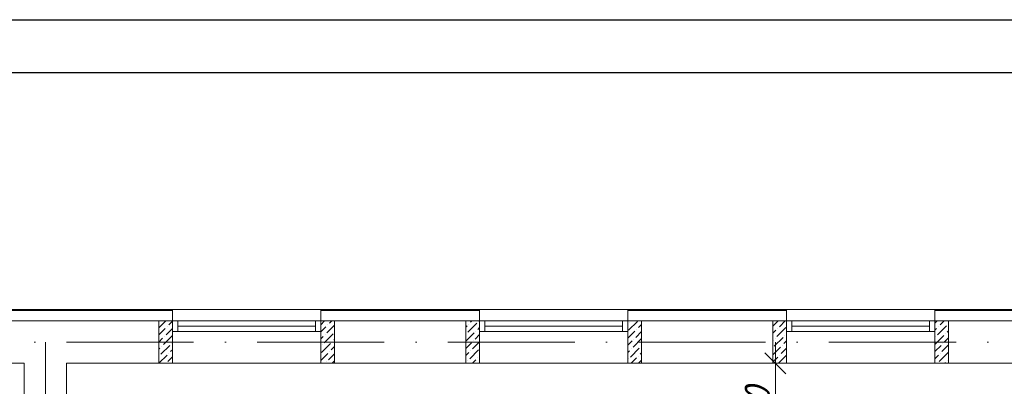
# Model space of a CAD drawing. Header units: millimetres. Extents: x 1114507 to 93926427, y 174473 to 817039.
# Tile 160 of 256: x 1504717 to 1514017, y 782007 to 785472. Entities that reach past the tile are written whole.
import ezdxf

# ---------------------------------------------------------------- set-up
doc = ezdxf.new("R2010")
doc.units = ezdxf.units.MM
doc.linetypes.add('ACAD_ISO10W100', pattern=[18, 12, -3, 0, -3])
doc.layers.add('размеры', color=12, linetype='Continuous', lineweight=15)
doc.styles.add('ISOCPEUR 1', font='isocpeur.TTF')
doc.styles.get("Standard").update_dxf_attribs({"font": 'isocpeui.ttf'})
doc.dimstyles.new('Санжар', dxfattribs={"dimtxt": 240, "dimasz": 200, "dimexe": 200, "dimexo": 200, "dimgap": 50, "dimtad": 1, "dimdec": 0, "dimtxsty": 'Standard', "dimblk": 'OBLIQUE', "dimcen": 2.5, "dimdle": 200, "dimclrd": 152, "dimclre": 152, "dimclrt": 152, "dimadec": 0, "dimazin": 0, "dimtfac": 1, "dimtdec": 0, "dimtmove": 0, "dimatfit": 3, "dimldrblk": 'OBLIQUE', "dimfxl": 0, "dimlwd": 0, "dimlwe": 0, "dimarcsym": 0})

# ---------------------------------------------------------------- blocks, each defined once
blk = doc.blocks.new('blok1qavmak')
at = {"color": 252, "lineweight": 0, "ltscale": 100}
for p, q in [((1506160.8, 782732.1), (1503760.8, 782732.1)), ((1506160.8, 782625.1), (1506160.8, 782732.1)), ((1509060.8, 782732.1), (1507560.8, 782732.1)), ((1507560.8, 782625.1), (1507560.8, 782732.1)), ((1509060.8, 782625.1), (1509060.8, 782732.1)), ((1511960.8, 782732.1), (1510460.8, 782732.1)), ((1510460.8, 782625.1), (1510460.8, 782732.1)), ((1511960.8, 782625.1), (1511960.8, 782732.1)), ((1515060.8, 782732.1), (1513360.8, 782732.1)), ((1513360.8, 782625.1), (1513360.8, 782732.1))]:
    blk.add_line(p, q, dxfattribs=at)
at = {"color": 32, "lineweight": 0, "ltscale": 100}
for p, q in [((1506160.8, 782725.1), (1503760.8, 782725.1)), ((1509060.8, 782725.1), (1507560.8, 782725.1)), ((1511960.8, 782725.1), (1510460.8, 782725.1)), ((1515060.8, 782725.1), (1513360.8, 782725.1))]:
    blk.add_line(p, q, dxfattribs=at)
at = {"lineweight": 0, "ltscale": 100}
for p, q in [((1507560.8, 782732.1), (1506160.8, 782732.1)), ((1510460.8, 782732.1), (1509060.8, 782732.1)), ((1513360.8, 782732.1), (1511960.8, 782732.1)), ((1506160.8, 782625.1), (1503760.8, 782625.1)), ((1506160.8, 782625.1), (1506160.8, 782225.1)), ((1509060.8, 782625.1), (1507560.8, 782625.1)), ((1507560.8, 782625.1), (1507560.8, 782225.1)), ((1509060.8, 782625.1), (1509060.8, 782225.1)), ((1511960.8, 782625.1), (1510460.8, 782625.1)), ((1510460.8, 782625.1), (1510460.8, 782225.1)), ((1511960.8, 782625.1), (1511960.8, 782225.1)), ((1515060.8, 782625.1), (1513360.8, 782625.1)), ((1513360.8, 782625.1), (1513360.8, 782225.1)), ((1504760.8, 782225.1), (1503760.8, 782225.1)), ((1504760.8, 776325.1), (1504760.8, 782225.1)), ((1506160.8, 782225.1), (1505160.8, 782225.1)), ((1505160.8, 776325.1), (1505160.8, 782225.1)), ((1507560.8, 782225.1), (1506160.8, 782225.1)), ((1509060.8, 782225.1), (1507560.8, 782225.1)), ((1510460.8, 782225.1), (1509060.8, 782225.1)), ((1511960.8, 782225.1), (1510460.8, 782225.1)), ((1513360.8, 782225.1), (1511960.8, 782225.1)), ((1514360.8, 782225.1), (1513360.8, 782225.1))]:
    blk.add_line(p, q, dxfattribs=at)
at = {"linetype": 'Continuous', "lineweight": 0, "ltscale": 100}
for p, q in [((1506030.8, 782492.6, 0), (1506092, 782553.8, 0)), ((1506033.1, 782562.2, 0), (1506096, 782625.1, 0)), ((1506100.4, 782494.9, 0), (1506160.8, 782555.3, 0)), ((1506108.9, 782570.6, 0), (1506108.9, 782570.6, 0)), ((1506125.7, 782587.5, 0), (1506160.8, 782622.6, 0)), ((1507560.8, 782589.4, 0), (1507596.5, 782625.1, 0)), ((1507560.8, 782522.1, 0), (1507609.4, 782570.6, 0)), ((1507617.9, 782511.7, 0), (1507690.8, 782584.7, 0)), ((1507626.3, 782587.5, 0), (1507626.3, 782587.5, 0)), ((1507643.1, 782604.3, 0), (1507663.9, 782625.1, 0)), ((1508930.8, 782567.7, 0), (1508942.2, 782579.1, 0)), ((1508950.6, 782520.1, 0), (1509034.8, 782604.3, 0)), ((1508959, 782595.9, 0), (1508959, 782595.9, 0)), ((1508975.9, 782612.7, 0), (1508988.2, 782625.1, 0)), ((1509043.2, 782545.4, 0), (1509060.8, 782563, 0)), ((1509051.6, 782621.2, 0), (1509051.6, 782621.2, 0)), ((1510468, 782537, 0), (1510552.2, 782621.2, 0)), ((1510476.5, 782612.7, 0), (1510476.5, 782612.7, 0)), ((1510560.6, 782562.2, 0), (1510590.8, 782592.4, 0)), ((1511830.8, 782575.5, 0), (1511880.5, 782625.1, 0)), ((1511868.1, 782478, 0), (1511952.3, 782562.2, 0)), ((1511876.5, 782553.8, 0), (1511876.5, 782553.8, 0)), ((1511893.4, 782570.6, 0), (1511947.8, 782625.1, 0)), ((1513360.8, 782604.9, 0), (1513381.1, 782625.1, 0)), ((1513360.8, 782537.5, 0), (1513377.1, 782553.8, 0)), ((1513385.6, 782494.9, 0), (1513469.7, 782579.1, 0)), ((1513394, 782570.6, 0), (1513394, 782570.6, 0)), ((1513410.8, 782587.5, 0), (1513448.4, 782625.1, 0)), ((1513486.6, 782595.9, 0), (1513486.6, 782595.9, 0)), ((1506030.8, 782425.3, 0), (1506066.8, 782461.2, 0)), ((1506075.2, 782402.3, 0), (1506159.4, 782486.5, 0)), ((1506083.6, 782478, 0), (1506083.6, 782478, 0)), ((1507560.8, 782454.7, 0), (1507584.2, 782478, 0)), ((1507592.6, 782419.1, 0), (1507676.8, 782503.3, 0)), ((1507601, 782494.9, 0), (1507601, 782494.9, 0)), ((1508930.8, 782433, 0), (1509009.5, 782511.7, 0)), ((1508933.8, 782503.3, 0), (1508933.8, 782503.3, 0)), ((1509018, 782452.8, 0), (1509060.8, 782495.7, 0)), ((1509026.4, 782528.6, 0), (1509026.4, 782528.6, 0)), ((1510460.8, 782462.4, 0), (1510527, 782528.6, 0)), ((1510510.1, 782377, 0), (1510590.8, 782457.7, 0)), ((1510535.4, 782469.6, 0), (1510590.8, 782525.1, 0)), ((1510543.8, 782545.4, 0), (1510543.8, 782545.4, 0)), ((1511830.8, 782508.1, 0), (1511859.7, 782537, 0)), ((1511842.9, 782385.4, 0), (1511927.1, 782469.6, 0)), ((1511851.3, 782461.2, 0), (1511851.3, 782461.2, 0)), ((1511943.9, 782486.5, 0), (1511943.9, 782486.5, 0)), ((1511960.7, 782503.3, 0), (1511960.8, 782503.4, 0)), ((1513360.8, 782402.8, 0), (1513444.5, 782486.5, 0)), ((1513368.7, 782478, 0), (1513368.7, 782478, 0)), ((1513452.9, 782427.5, 0), (1513490.8, 782465.5, 0)), ((1513461.3, 782503.3, 0), (1513461.3, 782503.3, 0)), ((1513478.2, 782520.1, 0), (1513490.8, 782532.8, 0)), ((1506030.8, 782357.9, 0), (1506041.5, 782368.6, 0)), ((1506049.9, 782309.7, 0), (1506134.1, 782393.8, 0)), ((1506058.3, 782385.4, 0), (1506058.3, 782385.4, 0)), ((1506150.9, 782410.7, 0), (1506150.9, 782410.7, 0)), ((1507567.3, 782326.5, 0), (1507651.5, 782410.7, 0)), ((1507575.8, 782402.3, 0), (1507575.8, 782402.3, 0)), ((1507660, 782351.8, 0), (1507690.8, 782382.6, 0)), ((1507668.4, 782427.5, 0), (1507668.4, 782427.5, 0)), ((1507685.2, 782444.4, 0), (1507690.8, 782450, 0)), ((1508930.8, 782365.7, 0), (1508984.3, 782419.1, 0)), ((1508992.7, 782360.2, 0), (1509060.8, 782428.3, 0)), ((1509001.1, 782435.9, 0), (1509001.1, 782435.9, 0)), ((1510460.8, 782395.1, 0), (1510501.7, 782435.9, 0)), ((1510484.9, 782284.4, 0), (1510569.1, 782368.6, 0)), ((1510518.5, 782452.8, 0), (1510518.5, 782452.8, 0)), ((1510585.9, 782385.4, 0), (1510585.9, 782385.4, 0)), ((1511830.8, 782440.8, 0), (1511834.4, 782444.4, 0)), ((1511830.8, 782306.1, 0), (1511901.8, 782377, 0)), ((1511910.2, 782318.1, 0), (1511960.8, 782368.7, 0)), ((1511918.6, 782393.8, 0), (1511918.6, 782393.8, 0)), ((1511935.5, 782410.7, 0), (1511960.8, 782436.1, 0)), ((1513360.8, 782335.5, 0), (1513419.2, 782393.8, 0)), ((1513427.7, 782334.9, 0), (1513490.8, 782398.1, 0)), ((1513436.1, 782410.7, 0), (1513436.1, 782410.7, 0)), ((1506032.7, 782225.1, 0), (1506108.9, 782301.2, 0)), ((1506033.1, 782292.8, 0), (1506033.1, 782292.8, 0)), ((1506117.3, 782242.3, 0), (1506160.8, 782285.9, 0)), ((1506125.7, 782318.1, 0), (1506125.7, 782318.1, 0)), ((1506142.5, 782334.9, 0), (1506160.8, 782353.2, 0)), ((1507560.8, 782252.6, 0), (1507626.3, 782318.1, 0)), ((1507634.7, 782259.1, 0), (1507690.8, 782315.3, 0)), ((1507643.1, 782334.9, 0), (1507643.1, 782334.9, 0)), ((1508930.8, 782298.3, 0), (1508959, 782326.5, 0)), ((1508967.4, 782267.6, 0), (1509051.6, 782351.8, 0)), ((1508975.9, 782343.3, 0), (1508975.9, 782343.3, 0)), ((1509043.2, 782276, 0), (1509043.2, 782276, 0)), ((1509060.1, 782292.8, 0), (1509060.8, 782293.6, 0)), ((1510460.8, 782327.7, 0), (1510476.5, 782343.3, 0)), ((1510492.9, 782225.1, 0), (1510543.8, 782276, 0)), ((1510493.3, 782360.2, 0), (1510493.3, 782360.2, 0)), ((1510560.6, 782292.8, 0), (1510560.6, 782292.8, 0)), ((1510577.5, 782309.7, 0), (1510590.8, 782323, 0)), ((1511830.8, 782238.7, 0), (1511876.5, 782284.4, 0)), ((1511885, 782225.5, 0), (1511960.8, 782301.4, 0)), ((1511893.4, 782301.2, 0), (1511893.4, 782301.2, 0)), ((1513360.8, 782268.1, 0), (1513394, 782301.2, 0)), ((1513402.4, 782242.3, 0), (1513486.6, 782326.5, 0)), ((1513410.8, 782318.1, 0), (1513410.8, 782318.1, 0)), ((1506100.4, 782225.5, 0), (1506100.4, 782225.5, 0)), ((1507600.7, 782225.1, 0), (1507601, 782225.5, 0)), ((1507617.9, 782242.3, 0), (1507617.9, 782242.3, 0)), ((1507668, 782225.1, 0), (1507690.8, 782247.9, 0)), ((1508930.8, 782231, 0), (1508933.8, 782233.9, 0)), ((1508950.6, 782250.7, 0), (1508950.6, 782250.7, 0)), ((1508992.3, 782225.1, 0), (1509026.4, 782259.1, 0)), ((1509059.7, 782225.1, 0), (1509060.8, 782226.3, 0)), ((1510468, 782267.6, 0), (1510468, 782267.6, 0)), ((1510560.3, 782225.1, 0), (1510590.8, 782255.7, 0)), ((1511960.7, 782233.9, 0), (1511960.7, 782233.9, 0)), ((1513385.6, 782225.5, 0), (1513385.6, 782225.5, 0)), ((1513452.5, 782225.1, 0), (1513461.3, 782233.9, 0)), ((1513478.2, 782250.7, 0), (1513478.2, 782250.7, 0))]:
    blk.add_line(p, q, dxfattribs=at)
at = {"color": 5, "lineweight": 0}
for p, q in [((1506210.8, 782625.1), (1506160.8, 782625.1)), ((1506160.8, 782625.1), (1506160.8, 782525.1)), ((1507510.8, 782625.1), (1506210.8, 782625.1)), ((1506210.8, 782525.1), (1506210.8, 782625.1)), ((1507510.8, 782575.1), (1506210.8, 782575.1)), ((1507510.8, 782525.1), (1507510.8, 782625.1)), ((1507510.8, 782625.1), (1507560.8, 782625.1)), ((1507560.8, 782625.1), (1507560.8, 782525.1)), ((1509110.8, 782625.1), (1509060.8, 782625.1)), ((1509060.8, 782625.1), (1509060.8, 782525.1)), ((1510410.8, 782625.1), (1509110.8, 782625.1)), ((1509110.8, 782525.1), (1509110.8, 782625.1)), ((1510410.8, 782575.1), (1509110.8, 782575.1)), ((1510410.8, 782525.1), (1510410.8, 782625.1)), ((1510410.8, 782625.1), (1510460.8, 782625.1)), ((1510460.8, 782625.1), (1510460.8, 782525.1)), ((1512010.8, 782625.1), (1511960.8, 782625.1)), ((1511960.8, 782625.1), (1511960.8, 782525.1)), ((1513310.8, 782625.1), (1512010.8, 782625.1)), ((1512010.8, 782525.1), (1512010.8, 782625.1)), ((1513310.8, 782575.1), (1512010.8, 782575.1)), ((1513310.8, 782525.1), (1513310.8, 782625.1)), ((1513310.8, 782625.1), (1513360.8, 782625.1)), ((1513360.8, 782625.1), (1513360.8, 782525.1)), ((1506160.8, 782525.1), (1506210.8, 782525.1)), ((1507510.8, 782525.1), (1506210.8, 782525.1)), ((1507560.8, 782525.1), (1507510.8, 782525.1)), ((1509060.8, 782525.1), (1509110.8, 782525.1)), ((1510410.8, 782525.1), (1509110.8, 782525.1)), ((1510460.8, 782525.1), (1510410.8, 782525.1)), ((1511960.8, 782525.1), (1512010.8, 782525.1)), ((1513310.8, 782525.1), (1512010.8, 782525.1)), ((1513360.8, 782525.1), (1513310.8, 782525.1))]:
    blk.add_line(p, q, dxfattribs=at)
at = {"color": 1, "linetype": 'ACAD_ISO10W100', "lineweight": 0, "ltscale": 100}
for p, q in [((1518960.8, 782425.1), (1491960.8, 782425.1)), ((1504960.8, 782425.1), (1504960.8, 766825.1))]:
    blk.add_line(p, q, dxfattribs=at)
at = {"layer": 'размеры', "lineweight": 0, "ltscale": 5}
for p, q in [((1506160.8, 782625.1), (1506030.8, 782625.1)), ((1506030.8, 782625.1), (1506030.8, 782225.1)), ((1506160.8, 782225.1), (1506160.8, 782625.1)), ((1507690.8, 782625.1), (1507560.8, 782625.1)), ((1507560.8, 782625.1), (1507560.8, 782225.1)), ((1507690.8, 782225.1), (1507690.8, 782625.1)), ((1509060.8, 782625.1), (1508930.8, 782625.1)), ((1508930.8, 782625.1), (1508930.8, 782225.1)), ((1509060.8, 782225.1), (1509060.8, 782625.1)), ((1510590.8, 782625.1), (1510460.8, 782625.1)), ((1510460.8, 782625.1), (1510460.8, 782225.1)), ((1510590.8, 782225.1), (1510590.8, 782625.1)), ((1511960.8, 782625.1), (1511830.8, 782625.1)), ((1511830.8, 782625.1), (1511830.8, 782225.1)), ((1511960.8, 782225.1), (1511960.8, 782625.1)), ((1513490.8, 782625.1), (1513360.8, 782625.1)), ((1513360.8, 782625.1), (1513360.8, 782225.1)), ((1513490.8, 782225.1), (1513490.8, 782625.1)), ((1506030.8, 782225.1), (1506160.8, 782225.1)), ((1507560.8, 782225.1), (1507690.8, 782225.1)), ((1508930.8, 782225.1), (1509060.8, 782225.1)), ((1510460.8, 782225.1), (1510590.8, 782225.1)), ((1511830.8, 782225.1), (1511960.8, 782225.1)), ((1513360.8, 782225.1), (1513490.8, 782225.1))]:
    blk.add_line(p, q, dxfattribs=at)
blk = doc.blocks.new('_Oblique')
at = {"color": 0, "linetype": 'ByBlock', "lineweight": -2}
blk.add_line((-0.5, -0.5), (0.5, 0.5), dxfattribs=at)
blk = doc.blocks.new('*D1598')
at = {"color": 152, "linetype": 'Continuous', "lineweight": 0, "ltscale": 100, "transparency": 16777216}
for p, q in [((1511854.4, 782425.1), (1511854.4, 781075.1)), ((1511960.8, 782225.1), (1511654.4, 782225.1)), ((1511960.8, 781275.1), (1511654.4, 781275.1))]:
    blk.add_line(p, q, dxfattribs=at)
at = {"layer": 'Defpoints', "color": 0, "lineweight": 35, "ltscale": 100, "transparency": 16777216}
for p in [(1512160.8, 782225.1), (1511854.4, 781275.1), (1512160.8, 781275.1)]:
    blk.add_point(p, dxfattribs=at)
at = {"color": 152, "lineweight": 0, "ltscale": 100, "transparency": 16777216, "xscale": 200, "yscale": 200, "zscale": 200}
for p, rotation in [((1511854.4, 782225.1), 90), ((1511854.4, 781275.1), 270)]:
    blk.add_blockref('_Oblique', p, dxfattribs=dict(at, rotation=rotation))
at = {"color": 152, "lineweight": 35, "ltscale": 100, "transparency": 16777216, "insert": (1511684.4, 781750.1), "char_height": 240, "attachment_point": 5, "rotation": 90, "bg_fill": 3, "box_fill_scale": 1.1, "bg_fill_color": 256, "bg_fill_true_color": 13158600, "bg_fill_transparency": 0}
blk.add_mtext('950', dxfattribs=at)

msp = doc.modelspace()

# ---------------------------------------------------------------- linework, layer by layer
at = {"color": 5, "elevation": 0}
msp.add_lwpolyline([(1483992.1, 785471.7), (1536850.1, 785471.7), (1536850.1, 755771.7), (1483992.1, 755771.7)], close=True, dxfattribs=at)
at = {"color": 5, "lineweight": 30, "elevation": 0}
msp.add_lwpolyline([(1485992.1, 784971.7), (1536350.1, 784971.7), (1536350.1, 756271.7), (1485992.1, 756271.7)], close=True, dxfattribs=at)
at = {"layer": 'Defpoints', "color": 3, "linetype": 'ByBlock', "elevation": 0}
msp.add_lwpolyline([(1483992.1, 785471.7), (1525992.1, 785471.7), (1525992.1, 755771.7), (1483992.1, 755771.7)], close=True, dxfattribs=at)

# ---------------------------------------------------------------- next in the draw order: block references
at = {"color": 0}
msp.add_blockref('blok1qavmak', (0, 0), dxfattribs=at)

# ---------------------------------------------------------------- next in the draw order: dimensions: what is measured, and where the dimension line sits
at = {"color": 0, "lineweight": 35, "ltscale": 100}
dim = msp.add_linear_dim(base=(1511854.4, 781275.1), p1=(1512160.8, 782225.1), p2=(1512160.8, 781275.1), angle=90, dimstyle='Санжар', override={"dimfxl": 120, "dimfxlon": 1, "dimtfill": 1, "dimarcsym": 1}, dxfattribs=at)
dim.commit()
dim.dimension.update_dxf_attribs({"geometry": '*D1598', "text_midpoint": (1511684.4, 781750.1)})

# ---------------------------------------------------------------- next in the draw order: texts
at = {"linetype": 'ByBlock', "lineweight": 30, "ltscale": 10, "insert": (1197603, 784433.1, 0), "char_height": 250, "width": 18040, "attachment_point": 1, "style": 'ISOCPEUR 1'}
msp.add_mtext('     Рабочая документация по объекту: {\\C7;школы ^J}     Настоящий проект выполнен на основании чертежей марки АС, ВК и ОВ в соответствии с требованиями КМК и ПУЭ.\\P     Внешнее электроснабжение решается в отдельном проекте "Внутриплощадочных сетей"\\P     Проект энергоснабжения школы.\\P     Установленная мощность 33,6 кВт; Расчетная мощность 30,2 кВт  \\P     По надежности энергоснабжения школа относится к потребителям II категории.\\P\\pi1291.6675,t0,19518.5175;{\\LСиловое электрооборудование:\\P\\pi0,tz;}     В качестве вводно-распределительного и силового щита принят щит {\\C0;ПР11-3060-21УЗ (изготовить индв. по заказу) }. В качестве осветительного и силового щита принять щит ЩРВ-6 {\\C0;(изготовить индв. по заказу)} и щит комплектный ОЩВ.\\P\\pt0,19518.5175;     Электропотребителями здания  являются: освещение, штепсельные розетки, электропотребители технологического оборудования. Главный распределительный щит, силовые щиты и щиты освещения приняты сборными с модульными автоматическими выключателями с установкой на DIN-рейку по индивидуальному заказу. В распределительных щитах предусматривается устройство заземляющей шины. Фазораспределение злектронагрузок должно быть равномерным. Автоматические выключатели на розеточных группах имеют устройства  защитного отключения. \\P\\ptz;     Силовыми электроприемниками являются потребители сантехнического и технологического оборудования помещений. Магистральные и распределительные сети выполняются медным кабелем ВВГнг  в винипластовых  трубах в стенах срыто под штукатуркой. Ответвительные коробки установить скрыто на стене.\\P     1.  Розетки разместить на высоте 1800 мм от чистого пола в  помещениях   для  пребывания  детей  (А также см. уточнение по плану)  согласно пункта 12.34 КМК КМК КМК 2.04.17-19. ^J     2.  Выключатели во всех помещениях разместить на высоте 1800 мм.  Отступ от проёмов дверей - 200 мм, а также см. уточнение по плану.^J  Допускается установка выключателей под потолком с управлением при помощи шнура. ПУЭ п. 6.6.31.^J  Установка штепсельных розеток в ванных комнатах, душевых, мыльных помещениях бань, помещениях, содержащих нагреватели для саун (далее по тексту «саунах»), а также в стиральных помещениях прачечных не допускается ПУЭ п. 7.1.48.^JМинимальное расстояние от выключателей, штепсельных розеток и элементов электроустановок до газопроводов должно быть не менее 0,5 м ПУЭ п. 7.1.50.\\P{\\O      \\L\\oЭлектроосвещение}\\P     В соответствии КМК КМК 2.01.05-19. в проекте предусматривается общее рабочее, эвакуационное освещение на напряжение 220В.  Рабочее освещение предусматривается во всех помещениях комплекса, эвакуационное - в коридорах, в фойе, лестничных клетках, вестибюле. На выходах по пути эвакуации устанавливаются световые указатели "Выход" с аккумуляторными  батареями. Светильники аварийного освещения обозначаются значком "А" и выбираются из числа светильников рабочего освещения и питаются от щита ЩАО. Управление освещением выполняется включателями, устанавливаемыми по месту. Выбор светильников произведен в соответствии с назначением помещений, их конструктивными особенностями и характеристикой окружающей среды. В качестве источников света приняты светильники потолочные светодиодные LED панели и {\\C0;светодиодные линейные светильники} . Групповые сети освещения выполняются медным кабелем ВВГнг в винипластовой трубе.\\P\\pi1896.36,t0,28627.16;{\\LЗаземление}\\P\\pi0,tz;     Для защиты от поражения  электрическим током применяется система заземления TN-S  (используется 3я и 5я  жила  кабеля) и выполняется уравнивание потенциалов. Все металлические нетоковедущие части электрооборудования подлежат заземлению. В качестве заземляющих проводников используются нулевые провода сети и специальные заземляющие проводники, прокладываемые совместно с рабочими проводниками от электрощитов до электропотребителей. Сопротивление растеканию тока заземляющих устройств не должно превышать 4 Ом в любое время года. Внутренний контур заземления необходимо присоединить к наружному контуру заземления. Защита от заноса высокого потенциала и уравнивание потенциалов выполняется путем присоединения металлической арматуры фундаментов к горизонтальному  заземлителю. Все соединения выполнить сваркой.', dxfattribs=at)

doc.saveas('drawing.dxf')
